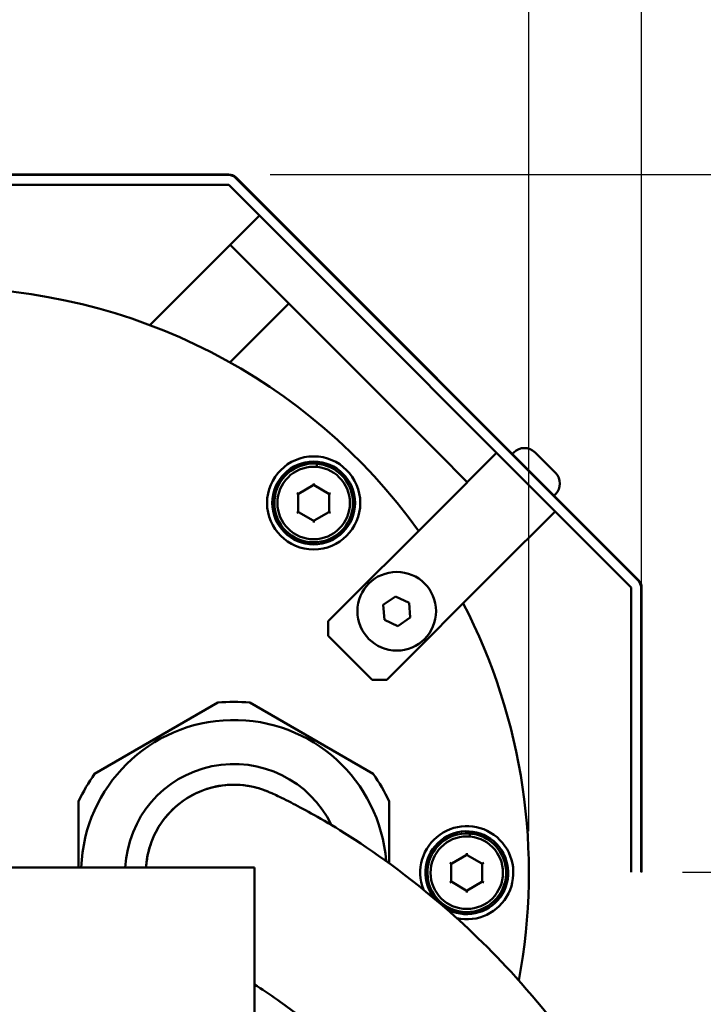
# Model space of a CAD drawing. Header units: millimetres. Extents: x 0 to 2100, y 0 to 1485.
# Tile 26 of 40: x 321 to 387, y 1154 to 1249. Entities that reach past the tile are written whole.
import ezdxf

# ---------------------------------------------------------------- set-up
doc = ezdxf.new("R2010")
doc.units = ezdxf.units.MM
doc.header["$LTSCALE"] = 5
doc.layers.add('Bemaßung (ISO)', color=7, linetype='Continuous', lineweight=25)
doc.layers.add('Sichtbar (ISO)', color=7, linetype='Continuous', lineweight=50)
doc.styles.add('Notiztext (DIN)', font='isocpeur.ttf')
doc.dimstyles.new('Standard (DIN)', dxfattribs={"dimscale": 5, "dimtxt": 3.5, "dimasz": 2.5, "dimexe": 3.175, "dimexo": 0.8, "dimgap": 0.8, "dimtad": 1, "dimrnd": 1e-08, "dimzin": 0, "dimtxsty": 'Notiztext (DIN)', "dimcen": 0.09, "dimdle": 10, "dimclrd": 256, "dimclre": 256, "dimclrt": 256, "dimadec": 0, "dimazin": 0, "dimtfac": 1, "dimtmove": 0, "dimatfit": 3, "dimfxl": 1, "dimtolj": 1, "dimtzin": 0, "dimlwd": -1, "dimlwe": -1, "dimarcsym": 0})

# ---------------------------------------------------------------- blocks, each defined once
blk = doc.blocks.new('*D19')
at = {"layer": 'Bemaßung (ISO)'}
for p, q in [((245.947, 1190.451), (245.947, 1334.152)), ((380.729, 1190.451), (380.729, 1334.152)), ((258.447, 1318.277), (368.229, 1318.277))]:
    blk.add_line(p, q, dxfattribs=at)
for points in [[(258.447, 1320.36), (258.447, 1316.193), (245.947, 1318.277)], [(368.229, 1320.36), (368.229, 1316.193), (380.729, 1318.277)]]:
    blk.add_solid(points, dxfattribs=at)
at = {"layer": 'Defpoints', "color": 0}
for p in [(380.729, 1318.277), (245.947, 1186.451), (380.729, 1186.451)]:
    blk.add_point(p, dxfattribs=at)
at = {"layer": 'Bemaßung (ISO)', "insert": (282.275, 1343.277), "char_height": 17.5, "attachment_point": 1, "style": 'Notiztext (DIN)'}
blk.add_mtext('\\A1;134,78', dxfattribs=at)
blk = doc.blocks.new('*D20')
at = {"layer": 'Bemaßung (ISO)'}
for p, q in [((256.838, 1170.408), (256.838, 1296.168)), ((369.838, 1170.408), (369.838, 1296.168)), ((269.338, 1280.293), (357.338, 1280.293))]:
    blk.add_line(p, q, dxfattribs=at)
for points in [[(269.338, 1282.376), (269.338, 1278.209), (256.838, 1280.293)], [(357.338, 1282.376), (357.338, 1278.209), (369.838, 1280.293)]]:
    blk.add_solid(points, dxfattribs=at)
at = {"layer": 'Defpoints', "color": 0}
for p in [(369.838, 1280.293), (256.838, 1166.408), (369.838, 1166.408)]:
    blk.add_point(p, dxfattribs=at)
at = {"layer": 'Bemaßung (ISO)', "insert": (284.9, 1305.293), "char_height": 17.5, "attachment_point": 1, "style": 'Notiztext (DIN)'}
blk.add_mtext('\\A1;113,00', dxfattribs=at)
blk = doc.blocks.new('*D21')
at = {"layer": 'Bemaßung (ISO)'}
for p, q in [((344.838, 1233.841), (464.702, 1233.841)), ((448.827, 1221.341), (448.827, 1178.951)), ((384.679, 1166.451), (464.702, 1166.451))]:
    blk.add_line(p, q, dxfattribs=at)
for points in [[(446.744, 1221.341), (450.91, 1221.341), (448.827, 1233.841)], [(446.744, 1178.951), (450.91, 1178.951), (448.827, 1166.451)]]:
    blk.add_solid(points, dxfattribs=at)
at = {"layer": 'Defpoints', "color": 0}
for p in [(340.838, 1233.841), (380.679, 1166.451), (448.827, 1166.451)]:
    blk.add_point(p, dxfattribs=at)
at = {"layer": 'Bemaßung (ISO)', "insert": (423.827, 1174.334), "char_height": 17.5, "attachment_point": 1, "rotation": 90, "style": 'Notiztext (DIN)'}
blk.add_mtext('\\A1;67,39', dxfattribs=at)

msp = doc.modelspace()

# ---------------------------------------------------------------- linework, layer by layer
at = {"layer": 'Sichtbar (ISO)'}
for p, q in [((340.838, 1233.841), (285.838, 1233.841)), ((285.838, 1233.791), (340.838, 1233.791)), ((341.51, 1233.513), (380.401, 1194.622)), ((380.436, 1194.658), (341.546, 1233.548)), ((340.838, 1232.841), (285.838, 1232.841)), ((379.729, 1193.951), (340.839, 1232.841)), ((343.811, 1229.868), (340.983, 1227.04)), ((338.154, 1224.211), (340.983, 1227.04)), ((349.468, 1218.555), (340.983, 1227.04)), ((333.232, 1219.289), (338.154, 1224.211)), ((343.811, 1218.555), (346.64, 1221.383)), ((340.955, 1215.698), (343.811, 1218.555)), ((349.468, 1218.555), (361.062, 1206.961)), ((361.062, 1206.961), (363.89, 1204.133)), ((366.719, 1206.961), (361.062, 1201.304)), ((368.38, 1206.996), (368.239, 1206.855)), ((370.431, 1206.996), (372.411, 1205.016)), ((349.341, 1205.604), (349.341, 1205.806)), ((349.047, 1204.012), (349.047, 1203.93)), ((349.047, 1203.93), (349.047, 1203.869)), ((349.047, 1203.833), (349.047, 1203.869)), ((347.476, 1203.023), (347.405, 1203.064)), ((347.529, 1202.993), (347.476, 1203.023)), ((347.56, 1202.975), (347.529, 1202.993)), ((347.547, 1201.308), (347.547, 1202.925)), ((347.597, 1203.011), (348.997, 1203.82)), ((349.097, 1203.82), (350.497, 1203.011)), ((350.533, 1202.975), (350.564, 1202.993)), ((350.547, 1202.925), (350.547, 1201.308)), ((350.617, 1203.023), (350.564, 1202.993)), ((350.617, 1203.023), (350.688, 1203.064)), ((372.411, 1202.966), (372.269, 1202.824)), ((347.476, 1201.21), (347.405, 1201.169)), ((347.529, 1201.24), (347.476, 1201.21)), ((347.56, 1201.258), (347.529, 1201.24)), ((348.997, 1200.413), (347.597, 1201.222)), ((350.497, 1201.222), (349.097, 1200.413)), ((350.455, 1190.697), (361.062, 1201.304)), ((350.533, 1201.258), (350.564, 1201.24)), ((350.617, 1201.21), (350.564, 1201.24)), ((350.617, 1201.21), (350.688, 1201.169)), ((372.375, 1201.304), (366.719, 1195.647)), ((349.047, 1200.4), (349.047, 1200.364)), ((349.047, 1200.364), (349.047, 1200.303)), ((349.047, 1200.303), (349.047, 1200.221)), ((356.112, 1185.041), (366.719, 1195.647)), ((379.729, 1186.451), (379.729, 1193.95)), ((380.679, 1193.95), (380.679, 1186.451)), ((380.729, 1186.451), (380.729, 1193.95)), ((355.768, 1192.275), (356.955, 1193.096)), ((356.955, 1193.096), (358.259, 1192.479)), ((358.259, 1192.479), (358.377, 1191.04)), ((355.885, 1190.837), (355.768, 1192.275)), ((350.455, 1189.283), (350.455, 1190.697)), ((357.19, 1190.219), (355.885, 1190.837)), ((358.377, 1191.04), (357.19, 1190.219)), ((354.698, 1185.041), (350.455, 1189.283)), ((379.729, 1166.451), (379.729, 1186.451)), ((380.679, 1166.451), (380.679, 1186.451)), ((380.729, 1186.451), (380.729, 1166.501)), ((356.112, 1185.041), (354.698, 1185.041)), ((327.885, 1175.961), (339.791, 1182.835)), ((342.885, 1182.835), (354.791, 1175.961)), ((326.338, 1166.908), (326.338, 1173.281)), ((356.338, 1173.281), (356.338, 1167.317)), ((364.132, 1169.895), (364.132, 1170.097)), ((362.388, 1167.303), (363.788, 1168.111)), ((363.838, 1168.303), (363.838, 1168.221)), ((363.838, 1168.221), (363.838, 1168.16)), ((363.838, 1168.124), (363.838, 1168.16)), ((363.888, 1168.111), (365.288, 1167.303)), ((283.338, 1166.908), (343.338, 1166.908)), ((343.338, 1066.908), (343.338, 1166.908)), ((362.267, 1167.314), (362.196, 1167.355)), ((362.32, 1167.284), (362.267, 1167.314)), ((362.351, 1167.266), (362.32, 1167.284)), ((362.338, 1165.599), (362.338, 1167.216)), ((365.324, 1167.266), (365.355, 1167.284)), ((365.338, 1167.216), (365.338, 1165.599)), ((365.409, 1167.314), (365.355, 1167.284)), ((365.409, 1167.314), (365.479, 1167.355)), ((380.729, 1166.501), (380.679, 1166.451)), ((362.267, 1165.501), (362.196, 1165.46)), ((362.32, 1165.532), (362.267, 1165.501)), ((362.351, 1165.549), (362.32, 1165.532)), ((363.788, 1164.704), (362.388, 1165.513)), ((365.288, 1165.513), (363.888, 1164.704)), ((365.324, 1165.549), (365.355, 1165.532)), ((365.409, 1165.501), (365.355, 1165.532)), ((365.409, 1165.501), (365.479, 1165.46)), ((363.838, 1164.691), (363.838, 1164.655)), ((363.838, 1164.655), (363.838, 1164.594)), ((363.838, 1164.594), (363.838, 1164.512))]:
    msp.add_line(p, q, dxfattribs=at)
for centre, radius in [((349.047, 1202.117), 4.5), ((349.047, 1202.117), 4), ((349.047, 1202.117), 3.5), ((357.072, 1191.658), 3.8), ((363.838, 1166.408), 3.5)]:
    msp.add_circle(centre, radius, dxfattribs=at)
for centre, radius, start, end in [((340.838, 1232.84), 1.001, 45, 90), ((340.838, 1232.84), 0.951, 45, 90), ((340.838, 1232.84), 0.001, 45, 90), ((313.338, 1166.408), 56.5, 35.76191, 144.23809), ((369.406, 1205.971), 1.45, 45, 135), ((349.047, 1202.117), 3.8, 86.48146, 81.26308), ((349.047, 1202.117), 3.8, 81.26308, 86.48146), ((371.386, 1203.991), 1.45, 315, 45), ((347.647, 1202.925), 0.1, 150, 180), ((347.647, 1202.925), 0.1, 120, 150), ((349.047, 1203.733), 0.1, 90, 120), ((349.047, 1203.733), 0.1, 60, 90), ((350.447, 1202.925), 0.1, 30, 60), ((350.447, 1202.925), 0.1, 0, 30), ((347.647, 1201.308), 0.1, 180, 210), ((347.647, 1201.308), 0.1, 210, 240), ((350.447, 1201.308), 0.1, 300, 330), ((350.447, 1201.308), 0.1, 330, 0), ((349.047, 1200.5), 0.1, 240, 270), ((349.047, 1200.5), 0.1, 270, 300), ((379.728, 1193.95), 0.951, 0, 45), ((379.728, 1193.95), 1.001, 0, 45), ((379.728, 1193.95), 0.001, 0, 45), ((313.338, 1166.408), 56.5, 349.37549, 27.4144), ((341.338, 1166.408), 16.5, 84.61998, 95.38002), ((341.338, 1166.408), 14.75, 4.35824, 178.0574), ((341.338, 1166.408), 10.5, 25.9526, 177.2706), ((341.338, 1166.408), 16.5, 144.61998, 155.38002), ((341.338, 1166.408), 16.5, 24.61998, 35.38002), ((341.338, 1166.408), 8.5, 66.87946, 176.62771), ((363.838, 1166.408), 4.5, 257.57065, 201.26628), ((363.838, 1166.408), 4, 239.18867, 219.6575), ((363.838, 1166.408), 3.8, 86.48146, 81.26308), ((363.838, 1166.408), 3.8, 81.26308, 86.48146), ((363.838, 1168.024), 0.1, 90, 120), ((363.838, 1168.024), 0.1, 60, 90), ((362.438, 1167.216), 0.1, 150, 180), ((362.438, 1167.216), 0.1, 120, 150), ((365.238, 1167.216), 0.1, 30, 60), ((365.238, 1167.216), 0.1, 0, 30), ((362.438, 1165.599), 0.1, 180, 210), ((362.438, 1165.599), 0.1, 210, 240), ((365.238, 1165.599), 0.1, 300, 330), ((365.238, 1165.599), 0.1, 330, 0), ((363.838, 1164.791), 0.1, 240, 270), ((363.838, 1164.791), 0.1, 270, 300)]:
    msp.add_arc(centre, radius, start, end, dxfattribs=at)
for points, knots in [([(349.341, 1205.806), (349.341, 1205.81), (349.341, 1205.815), (349.34, 1205.824), (349.34, 1205.829), (349.338, 1205.838), (349.337, 1205.843), (349.335, 1205.852), (349.333, 1205.857), (349.33, 1205.865), (349.328, 1205.869), (349.324, 1205.877), (349.322, 1205.881), (349.317, 1205.888), (349.314, 1205.891), (349.309, 1205.896), (349.306, 1205.899), (349.3, 1205.903), (349.297, 1205.905), (349.289, 1205.908), (349.285, 1205.909), (349.28, 1205.909)], [0, 0, 0, 0, 0.00131307, 0.00131307, 0.00265115, 0.00265115, 0.00405748, 0.00405748, 0.00554669, 0.00554669, 0.00708425, 0.00708425, 0.00862181, 0.00862181, 0.01015937, 0.01015937, 0.01169693, 0.01169693, 0.0132345, 0.0132345, 0.01537562, 0.01537562, 0.01537562, 0.01537562]), ([(332.853, 1166.908), (332.863, 1167.081), (332.878, 1167.253), (333.007, 1168.321), (333.263, 1169.211), (334.032, 1170.844), (334.554, 1171.608), (335.798, 1172.917), (336.535, 1173.478), (338.127, 1174.329), (339.002, 1174.63), (340.792, 1174.939), (341.729, 1174.948), (343.129, 1174.732), (343.62, 1174.611), (344.253, 1174.394), (344.409, 1174.335), (344.582, 1174.264), (344.602, 1174.256), (344.63, 1174.244), (344.64, 1174.24), (344.654, 1174.234), (344.659, 1174.232), (344.666, 1174.229), (344.669, 1174.228), (344.672, 1174.226), (344.672, 1174.226), (344.673, 1174.226), (344.673, 1174.226), (344.674, 1174.226), (344.674, 1174.226), (344.674, 1174.225), (344.674, 1174.225), (344.675, 1174.225), (344.675, 1174.225), (344.678, 1174.224), (344.676, 1174.225), (344.677, 1174.224), (344.677, 1174.224), (344.683, 1174.222), (344.688, 1174.22), (344.701, 1174.214), (344.709, 1174.21), (344.744, 1174.195), (344.776, 1174.181), (344.92, 1174.118), (345.076, 1174.048), (345.645, 1173.785), (346.156, 1173.543), (347.928, 1172.638), (349.447, 1171.832), (354.045, 1168.99), (357.49, 1166.66), (363.656, 1161.375), (366.15, 1158.991), (371.398, 1153.205), (374.142, 1149.676), (382.11, 1137.609), (386.495, 1128.032), (394.091, 1106.881), (397.223, 1094.955), (401.102, 1073.028), (402.197, 1063.001), (402.768, 1049.648), (402.838, 1046.313), (402.838, 1042.978)], [1.016963, 1.016963, 1.016963, 1.016963, 1.068742, 1.068742, 1.339583, 1.339583, 1.610424, 1.610424, 1.881269, 1.881269, 2.151991, 2.151991, 2.426156, 2.426156, 2.576748, 2.576748, 2.626769, 2.626769, 2.633019, 2.633019, 2.636145, 2.636145, 2.637707, 2.637707, 2.638494, 2.638494, 2.638693, 2.638693, 2.638792, 2.638792, 2.63889, 2.63889, 2.638988, 2.638988, 2.639184, 2.639184, 2.645434, 2.645434, 2.653191, 2.653191, 2.735931, 2.735931, 2.846251, 2.846251, 3.140447, 3.140447, 3.925185, 3.925185, 5.190038, 5.190038, 7.025224, 7.025224, 9.176605, 9.176605, 10.505351, 10.505351, 12.061915, 12.061915, 15.471878, 15.471878, 19.205985, 19.205985, 22.216546, 22.216546, 23.216851, 23.216851, 23.216851, 23.216851]), ([(364.132, 1170.097), (364.132, 1170.101), (364.132, 1170.106), (364.131, 1170.115), (364.131, 1170.12), (364.129, 1170.129), (364.128, 1170.134), (364.126, 1170.143), (364.124, 1170.148), (364.121, 1170.156), (364.119, 1170.161), (364.115, 1170.168), (364.113, 1170.172), (364.108, 1170.179), (364.105, 1170.182), (364.1, 1170.187), (364.097, 1170.19), (364.091, 1170.194), (364.088, 1170.196), (364.081, 1170.199), (364.076, 1170.2), (364.071, 1170.2)], [0, 0, 0, 0, 0.00131307, 0.00131307, 0.00265115, 0.00265115, 0.00405748, 0.00405748, 0.00554669, 0.00554669, 0.00708425, 0.00708425, 0.00862181, 0.00862181, 0.01015937, 0.01015937, 0.01169693, 0.01169693, 0.0132345, 0.0132345, 0.01537562, 0.01537562, 0.01537562, 0.01537562]), ([(384.504, 1066.908), (383.798, 1073.169), (382.852, 1079.031), (380.531, 1090.595), (379.124, 1096.235), (376.032, 1106.831), (374.347, 1111.786), (370.746, 1121.004), (368.829, 1125.267), (364.805, 1132.928), (362.694, 1136.341), (358.513, 1142.057), (356.476, 1144.449), (352.764, 1148.26), (351.105, 1149.777), (348.136, 1152.241), (346.816, 1153.241), (344.792, 1154.666), (344.043, 1155.165), (343.338, 1155.616)], [1.216267, 1.216267, 1.216267, 1.216267, 1.4, 1.4, 1.6, 1.6, 1.8, 1.8, 2, 2, 2.195966, 2.195966, 2.366249, 2.366249, 2.500538, 2.500538, 2.61172, 2.61172, 2.680862, 2.680862, 2.680862, 2.680862])]:
    msp.add_open_spline(points, degree=3, knots=knots, dxfattribs=at)

# ---------------------------------------------------------------- dimensions: what is measured, and where the dimension line sits
at = {"layer": 'Bemaßung (ISO)'}
dim = msp.add_linear_dim(base=(380.729, 1318.277), p1=(245.947, 1186.451), p2=(380.729, 1186.451), dimstyle='Standard (DIN)', override={"dimgap": 0.8, "dimdec": 2, "dimtol": 0, "dimlim": 0, "dimtp": 0, "dimtm": 0, "dimtdec": 2, "dimtofl": 0, "dimatfit": 1}, dxfattribs=at)
dim.commit()
dim.dimension.update_dxf_attribs({"geometry": '*D19', "text_midpoint": (313.338, 1318.277), "dimtype": 160})
for base, p1, p2, angle, picture, middle in [((369.838, 1280.293), (256.838, 1166.408), (369.838, 1166.408), 180, '*D20', (313.338, 1280.293)), ((448.827, 1166.451), (340.838, 1233.841), (380.679, 1166.451), 90, '*D21', (448.827, 1200.146))]:
    dim = msp.add_linear_dim(base=base, p1=p1, p2=p2, angle=angle, dimstyle='Standard (DIN)', override={"dimgap": 0.8, "dimdec": 2, "dimtol": 0, "dimlim": 0, "dimtp": 0, "dimtm": 0, "dimtdec": 2, "dimtofl": 0, "dimatfit": 1}, dxfattribs=at)
    dim.commit()
    dim.dimension.update_dxf_attribs({"geometry": picture, "text_midpoint": middle, "dimtype": 160})

doc.saveas('drawing.dxf')
